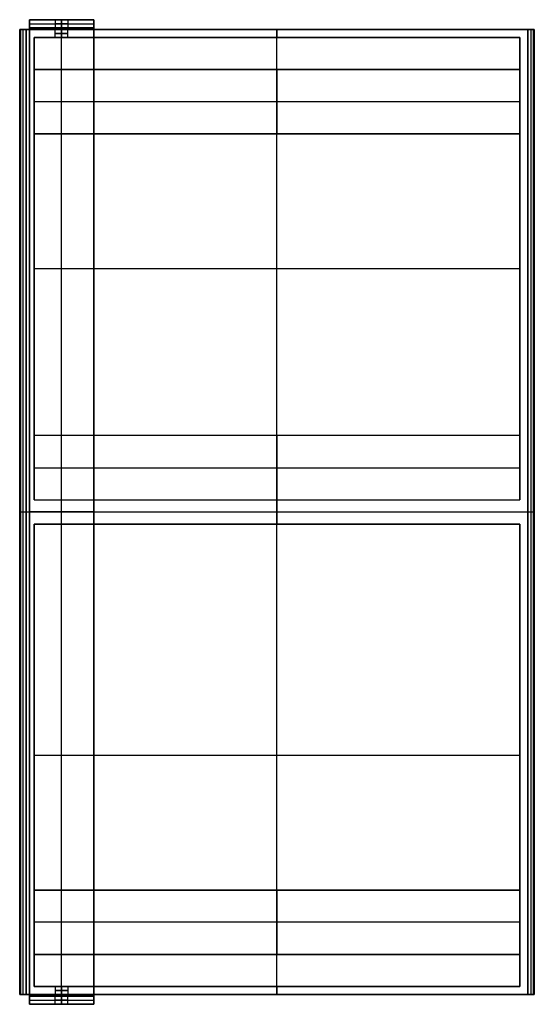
# Model space of a CAD drawing. Header units: millimetres. Extents: x -120 to 200, y -317 to 295.
import ezdxf

# ---------------------------------------------------------------- set-up
doc = ezdxf.new("R2010")
doc.units = ezdxf.units.MM
doc.header["$MEASUREMENT"] = 0
doc.layers.add('Predefinito', color=7, linetype='Continuous', true_color=0x000000)

# ---------------------------------------------------------------- blocks, each defined once
blk = doc.blocks.new('ATTACCO A PARETE')
at = {"layer": 'Predefinito'}
for p, q in [((-20, 5), (-20, 0)), ((-20, 5, -34), (20, 5, -34)), ((-20, 0, -44), (-20, 5, -44)), ((-20, 0, -31.5), (20, 0, -31.5)), ((-4, 5), (-4, 0)), ((0, 0, 4), (0, 5, 4)), ((0, 5, -4), (0, 0, -4)), ((0, 5, -88), (0, 5, -4)), ((0, 5, 4), (0, 5, 20)), ((0, 5, 20), (0, 0, 20)), ((0, -607, -88), (0, 5, -88)), ((0, 0, -83), (0, 0, -4)), ((0, 0, 4), (0, 0, 20)), ((4, 5), (4, 0)), ((20, 0), (20, 5)), ((20, 0, -44), (20, 5, -44)), ((0, -602, -83), (0, 0, -83)), ((-20, -301, -83), (-20, -301, -88)), ((-20, -301, -88), (20, -301, -88)), ((20, -301, -83), (-20, -301, -83)), ((20, -301, -88), (20, -301, -83)), ((-20, -607, -44), (-20, -602, -44)), ((20, -602, -31.5), (-20, -602, -31.5)), ((-4, -607), (-4, -602)), ((0, -602, 4), (0, -607, 4)), ((0, -607, -4), (0, -602, -4)), ((0, -602, -83), (0, -602, -4)), ((0, -602, 4), (0, -602, 20)), ((0, -607, 20), (0, -602, 20)), ((4, -607), (4, -602)), ((20, -607, -44), (20, -602, -44)), ((20, -607, -34), (-20, -607, -34)), ((0, -607, -88), (0, -607, -4)), ((0, -607, 4), (0, -607, 20))]:
    blk.add_line(p, q, dxfattribs=at)
at = {"layer": 'Predefinito', "extrusion": (-2.22045e-17, 1, 0)}
blk.add_arc((0, 0, 5), 20, 0, 180, dxfattribs=at)
at = {"layer": 'Predefinito', "extrusion": (0, 1, 0)}
for centre, radius, start, end in [((0, 0, 2.5), 20, 0, 180), ((0, 0, 2.5), 4, 270, 90), ((0, 0, 2.5), 4, 90, 270), ((0, 0, -602), 20, 0, 180), ((0, 0, -604.5), 20, 0, 180), ((0, 0, -602), 4, 270, 90), ((0, 0, -604.5), 4, 270, 90), ((0, 0, -602), 4, 90, 270), ((0, 0, -604.5), 4, 90, 270), ((0, 0, -607), 20, 0, 180), ((0, 0, -607), 4, 270, 90), ((0, 0, -607), 4, 90, 270)]:
    blk.add_arc(centre, radius, start, end, dxfattribs=at)
at = {"layer": 'Predefinito', "extrusion": (-1.83877e-33, 1, -1.11022e-17)}
blk.add_arc((0, 0), 20, 0, 180, dxfattribs=at)
at = {"layer": 'Predefinito', "extrusion": (0, 1, 1.11022e-16)}
blk.add_arc((0, 0, 5), 4, 270, 90, dxfattribs=at)
at = {"layer": 'Predefinito', "extrusion": (5.55112e-17, 1, 1.54074e-33)}
blk.add_arc((0, 0), 4, 270, 90, dxfattribs=at)
at = {"layer": 'Predefinito', "extrusion": (0, 1, -1.11022e-16)}
blk.add_arc((0, 0, 5), 4, 90, 270, dxfattribs=at)
at = {"layer": 'Predefinito', "extrusion": (-5.55112e-17, 1, -1.54074e-33)}
blk.add_arc((0, 0), 4, 90, 270, dxfattribs=at)
at = {"layer": 'Predefinito'}
for points in [[(-20, 5, -88), (-20, 5, -44), (-20, 5)], [(20, 5, -88), (0, 5, -88), (-20, 5, -88)], [(-20, -607, -88), (-20, -301, -88), (-20, 5, -88)], [(20, 0, -83), (0, 0, -83), (-20, 0, -83)], [(-20, 0, -83), (-20, 0, -41.5), (-20, 0)], [(-20, 0, -83), (-20, -301, -83), (-20, -602, -83)], [(20, 5), (20, 5, -44), (20, 5, -88)], [(20, 5, -88), (20, -301, -88), (20, -607, -88)], [(20, 0), (20, 0, -41.5), (20, 0, -83)], [(20, -602, -83), (20, -301, -83), (20, 0, -83)], [(-20, -602), (-20, -604.5), (-20, -607)], [(-20, -602, -83), (-20, -602, -41.5), (-20, -602)], [(20, -602, -83), (0, -602, -83), (-20, -602, -83)], [(20, -602), (20, -602, -41.5), (20, -602, -83)], [(20, -607), (20, -604.5), (20, -602)], [(-20, -607), (-20, -607, -44), (-20, -607, -88)], [(-20, -607, -88), (0, -607, -88), (20, -607, -88)], [(20, -607, -88), (20, -607, -44), (20, -607)]]:
    blk.add_open_spline(points, degree=2, dxfattribs=at)
blk = doc.blocks.new('SCOCCA MIRROR BOOK SINGOLO 32')
at = {"layer": 'Predefinito'}
for p, q in [((-156, -300, -35.5), (-156, 300, -35.5)), ((-156, 300, -35.5), (156, 300, -35.5)), ((-138, 295, -22), (-138, 300, -22)), ((-134, 300, -26), (-134, 295, -26)), ((-134, 295, -18), (-134, 300, -18)), ((-130, 295, -22), (-130, 300, -22)), ((0, 300, -71), (0, 300)), ((0, 295, -71), (0, 300, -71)), ((0, -300), (0, 300)), ((156, -300, -35.5), (156, 300, -35.5)), ((-151, 7.5, -38), (-151, 295, -38)), ((-151, 295, -38), (151, 295, -38)), ((0, 7.5, -5), (0, 295, -5)), ((0, 295, -71), (0, 295, -5)), ((151, 7.5, -38), (151, 295, -38)), ((-151, 275, -68.5), (151, 275, -68.5)), ((-151, 275, -68.5), (-151, 235, -68.5)), ((0, 275, -71), (0, 275, -66)), ((0, 235, -66), (0, 275, -66)), ((0, 235, -71), (0, 275, -71)), ((151, 235, -68.5), (151, 275, -68.5)), ((-151, 255, -71), (-151, 255, -66)), ((151, 255, -66), (-151, 255, -66)), ((151, 255, -71), (-151, 255, -71)), ((151, 255, -66), (151, 255, -71)), ((-151, 235, -68.5), (151, 235, -68.5)), ((0, 235, -66), (0, 235, -71)), ((-151, 151.25, -71), (-151, 151.25, -5)), ((-151, 151.25, -5), (151, 151.25, -5)), ((151, 151.25, -5), (151, 151.25, -71)), ((151, 47.5, -68.5), (-151, 47.5, -68.5)), ((0, -7.5, -71), (0, 47.5, -71)), ((0, 47.5, -71), (0, 47.5, -66)), ((0, 7.5, -66), (0, 47.5, -66)), ((-151, 27.5, -66), (151, 27.5, -66)), ((-151, 7.5, -35.5), (151, 7.5, -35.5)), ((0, 7.5, -5), (0, 7.5, -66)), ((-156, 0, -71), (-156, 0)), ((-156, 0, -71), (156, 0, -71)), ((-156, 0), (156, 0)), ((156, 0), (156, 0, -71)), ((-151, -295, -38), (-151, -7.5, -38)), ((-151, -7.5, -38), (151, -7.5, -38)), ((0, -295, -5), (0, -7.5, -5)), ((0, -7.5, -71), (0, -7.5, -5)), ((151, -295, -38), (151, -7.5, -38)), ((-151, -151.25, -71), (-151, -151.25, -5)), ((-151, -151.25, -5), (151, -151.25, -5)), ((151, -151.25, -5), (151, -151.25, -71)), ((-151, -235, -68.5), (151, -235, -68.5)), ((0, -275, -71), (0, -235, -71)), ((0, -235, -71), (0, -235, -66)), ((0, -275, -66), (0, -235, -66)), ((151, -255, -66), (-151, -255, -66)), ((-151, -275, -68.5), (151, -275, -68.5)), ((0, -275, -66), (0, -275, -71)), ((-151, -295, -38), (151, -295, -38)), ((-138, -295, -22), (-138, -300, -22)), ((-134, -300, -18), (-134, -295, -18)), ((-134, -295, -26), (-134, -300, -26)), ((-130, -295, -22), (-130, -300, -22)), ((0, -300, -71), (0, -295, -71)), ((0, -295, -5), (0, -295, -71)), ((-156, -300, -35.5), (156, -300, -35.5)), ((0, -300), (0, -300, -71))]:
    blk.add_line(p, q, dxfattribs=at)
at = {"layer": 'Predefinito', "extrusion": (0, 1, 0)}
for centre, start, end in [((134, -22, 300), 270, 90), ((134, -22, 300), 90, 270), ((134, -22, 297.5), 270, 90), ((134, -22, 295), 270, 90), ((134, -22, 297.5), 90, 270), ((134, -22, 295), 90, 270), ((134, -22, -295), 270, 90), ((134, -22, -297.5), 270, 90), ((134, -22, -295), 90, 270), ((134, -22, -297.5), 90, 270), ((134, -22, -300), 270, 90), ((134, -22, -300), 90, 270)]:
    blk.add_arc(centre, 4, start, end, dxfattribs=at)
at = {"layer": 'Predefinito'}
for points in [[(-156, -300), (-156, 0), (-156, 300)], [(-156, 300), (-156, 300, -35.5), (-156, 300, -71)], [(-156, 300, -71), (-156, 0, -71), (-156, -300, -71)], [(-156, 300), (0, 300), (156, 300)], [(156, 300, -71), (0, 300, -71), (-156, 300, -71)], [(156, 300), (156, 300, -35.5), (156, 300, -71)], [(156, 300), (156, 0), (156, -300)], [(156, -300, -71), (156, 0, -71), (156, 300, -71)], [(-151, 295, -71), (-151, 171.25, -71), (-151, 47.5, -71)], [(-151, 295, -5), (-151, 295, -38), (-151, 295, -71)], [(-151, 7.5, -5), (-151, 151.25, -5), (-151, 295, -5)], [(151, 295, -5), (0, 295, -5), (-151, 295, -5)], [(-151, 295, -71), (0, 295, -71), (151, 295, -71)], [(151, 47.5, -71), (151, 171.25, -71), (151, 295, -71)], [(151, 295, -5), (151, 151.25, -5), (151, 7.5, -5)], [(151, 295, -71), (151, 295, -38), (151, 295, -5)], [(151, 275, -71), (0, 275, -71), (-151, 275, -71)], [(-151, 275, -71), (-151, 275, -68.5), (-151, 275, -66)], [(-151, 275, -66), (0, 275, -66), (151, 275, -66)], [(-151, 275, -71), (-151, 255, -71), (-151, 235, -71)], [(-151, 235, -66), (-151, 255, -66), (-151, 275, -66)], [(151, 235, -71), (151, 255, -71), (151, 275, -71)], [(151, 275, -71), (151, 275, -68.5), (151, 275, -66)], [(151, 275, -66), (151, 255, -66), (151, 235, -66)], [(-151, 235, -71), (-151, 235, -68.5), (-151, 235, -66)], [(-151, 235, -71), (0, 235, -71), (151, 235, -71)], [(151, 235, -66), (0, 235, -66), (-151, 235, -66)], [(151, 235, -66), (151, 235, -68.5), (151, 235, -71)], [(-151, 47.5, -66), (-151, 27.5, -66), (-151, 7.5, -66)], [(-151, 47.5, -71), (-151, 47.5, -68.5), (-151, 47.5, -66)], [(151, 47.5, -71), (0, 47.5, -71), (-151, 47.5, -71)], [(151, 47.5, -66), (0, 47.5, -66), (-151, 47.5, -66)], [(151, 47.5, -66), (151, 47.5, -68.5), (151, 47.5, -71)], [(151, 7.5, -66), (151, 27.5, -66), (151, 47.5, -66)], [(-151, 7.5, -66), (-151, 7.5, -35.5), (-151, 7.5, -5)], [(-151, 7.5, -5), (0, 7.5, -5), (151, 7.5, -5)], [(-151, 7.5, -66), (0, 7.5, -66), (151, 7.5, -66)], [(151, 7.5, -5), (151, 7.5, -35.5), (151, 7.5, -66)], [(-151, -7.5, -71), (-151, -121.25, -71), (-151, -235, -71)], [(-151, -7.5, -5), (-151, -7.5, -38), (-151, -7.5, -71)], [(-151, -295, -5), (-151, -151.25, -5), (-151, -7.5, -5)], [(151, -7.5, -5), (0, -7.5, -5), (-151, -7.5, -5)], [(-151, -7.5, -71), (0, -7.5, -71), (151, -7.5, -71)], [(151, -235, -71), (151, -121.25, -71), (151, -7.5, -71)], [(151, -7.5, -5), (151, -151.25, -5), (151, -295, -5)], [(151, -7.5, -71), (151, -7.5, -38), (151, -7.5, -5)], [(-151, -235, -66), (-151, -255, -66), (-151, -275, -66)], [(-151, -235, -71), (-151, -235, -68.5), (-151, -235, -66)], [(151, -235, -71), (0, -235, -71), (-151, -235, -71)], [(-151, -235, -66), (0, -235, -66), (151, -235, -66)], [(151, -235, -66), (151, -235, -68.5), (151, -235, -71)], [(151, -275, -66), (151, -255, -66), (151, -235, -66)], [(-151, -275, -71), (-151, -285, -71), (-151, -295, -71)], [(-151, -275, -66), (-151, -275, -68.5), (-151, -275, -71)], [(-151, -275, -71), (0, -275, -71), (151, -275, -71)], [(151, -275, -66), (0, -275, -66), (-151, -275, -66)], [(151, -275, -71), (151, -275, -68.5), (151, -275, -66)], [(151, -295, -71), (151, -285, -71), (151, -275, -71)], [(-151, -295, -71), (-151, -295, -38), (-151, -295, -5)], [(-151, -295, -5), (0, -295, -5), (151, -295, -5)], [(151, -295, -71), (0, -295, -71), (-151, -295, -71)], [(151, -295, -5), (151, -295, -38), (151, -295, -71)], [(-156, -300, -71), (-156, -300, -35.5), (-156, -300)], [(156, -300), (0, -300), (-156, -300)], [(-156, -300, -71), (0, -300, -71), (156, -300, -71)], [(156, -300), (156, -300, -35.5), (156, -300, -71)]]:
    blk.add_open_spline(points, degree=2, dxfattribs=at)
blk = doc.blocks.new('SPECCHIO MIRROR BOOK SINGOLO 32')
at = {"layer": 'Predefinito'}
for p, q in [((-160, 300, -37.5), (-156, 300, -37.5)), ((-160, -300, -37.75), (-160, 300, -37.75)), ((-158, -300, -75), (-158, 300, -75)), ((-156, -300, -39.5), (-156, 300, -39.5)), ((0, 300, -4), (0, 300)), ((0, -300), (0, 300)), ((0, -300, -4), (0, 300, -4)), ((156, 300, -37.5), (160, 300, -37.5)), ((156, -300, -39.5), (156, 300, -39.5)), ((158, -300, -75), (158, 300, -75)), ((160, -300, -37.75), (160, 300, -37.75)), ((-160, 0, -75), (-156, 0, -75)), ((-159.5, 0), (159.5, 0)), ((-156, 0, -4), (156, 0, -4)), ((156, 0, -75), (160, 0, -75)), ((-160, 0, -75), (-160, 0, -0.5)), ((-156, 0, -75), (-156, 0, -4)), ((156, 0, -4), (156, 0, -75)), ((160, 0, -0.5), (160, 0, -75)), ((-160, -300, -37.5), (-156, -300, -37.5)), ((0, -300), (0, -300, -4)), ((156, -300, -37.5), (160, -300, -37.5))]:
    blk.add_line(p, q, dxfattribs=at)
at = {"layer": 'Predefinito', "extrusion": (-2.27374e-13, 1, 3.41061e-13)}
blk.add_arc((159.5, -0.5, 300), 0.5, 0, 90, dxfattribs=at)
at = {"layer": 'Predefinito', "extrusion": (1.13687e-13, 1, 3.41061e-13)}
blk.add_arc((-159.5, -0.5, 300), 0.5, 90, 180, dxfattribs=at)
at = {"layer": 'Predefinito', "extrusion": (0, 1, 0)}
for centre, start, end in [((159.5, -0.5), 0, 90), ((-159.5, -0.5), 90, 180)]:
    blk.add_arc(centre, 0.5, start, end, dxfattribs=at)
at = {"layer": 'Predefinito', "extrusion": (1.13687e-13, 1, -3.41061e-13)}
blk.add_arc((159.5, -0.5, -300), 0.5, 0, 90, dxfattribs=at)
at = {"layer": 'Predefinito', "extrusion": (-2.27374e-13, 1, -3.41061e-13)}
blk.add_arc((-159.5, -0.5, -300), 0.5, 90, 180, dxfattribs=at)
at = {"layer": 'Predefinito'}
for points in [[(-160, 300, -75), (-160, 300, -37.75), (-160, 300, -0.5)], [(-156, 300, -75), (-158, 300, -75), (-160, 300, -75)], [(-160, 300, -75), (-160, 0, -75), (-160, -300, -75)], [(-160, -300, -0.5), (-160, 0, -0.5), (-160, 300, -0.5)], [(-159.5, 300), (0, 300), (159.5, 300)], [(-159.5, 300), (-159.5, 0), (-159.5, -300)], [(156, 300, -4), (0, 300, -4), (-156, 300, -4)], [(-156, 300, -4), (-156, 300, -39.5), (-156, 300, -75)], [(-156, -300, -75), (-156, 0, -75), (-156, 300, -75)], [(-156, -300, -4), (-156, 0, -4), (-156, 300, -4)], [(160, 300, -75), (158, 300, -75), (156, 300, -75)], [(156, 300, -75), (156, 300, -39.5), (156, 300, -4)], [(156, 300, -75), (156, 0, -75), (156, -300, -75)], [(156, 300, -4), (156, 0, -4), (156, -300, -4)], [(159.5, -300), (159.5, 0), (159.5, 300)], [(160, 300, -0.5), (160, 300, -37.75), (160, 300, -75)], [(160, 300, -0.5), (160, 0, -0.5), (160, -300, -0.5)], [(160, -300, -75), (160, 0, -75), (160, 300, -75)], [(-160, -300, -0.5), (-160, -300, -37.75), (-160, -300, -75)], [(-160, -300, -75), (-158, -300, -75), (-156, -300, -75)], [(159.5, -300), (0, -300), (-159.5, -300)], [(-156, -300, -75), (-156, -300, -39.5), (-156, -300, -4)], [(-156, -300, -4), (0, -300, -4), (156, -300, -4)], [(156, -300, -4), (156, -300, -39.5), (156, -300, -75)], [(156, -300, -75), (158, -300, -75), (160, -300, -75)], [(160, -300, -75), (160, -300, -37.75), (160, -300, -0.5)]]:
    blk.add_open_spline(points, degree=2, dxfattribs=at)
blk = doc.blocks.new('MB 32')
at = {"layer": 'Predefinito'}
blk.add_blockref('ATTACCO A PARETE', (-93.92, 290.13, 34), dxfattribs=at)
at = {"layer": 'Predefinito', "extrusion": (-0.000991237, 0, 1)}
for name, p in [('SPECCHIO MIRROR BOOK SINGOLO 32', (40.11, -10.87, 60.09)), ('SCOCCA MIRROR BOOK SINGOLO 32', (40.11, -10.87, 56.09))]:
    blk.add_blockref(name, p, dxfattribs=at)

msp = doc.modelspace()

# ---------------------------------------------------------------- block references
at = {"layer": 'Predefinito'}
msp.add_blockref('MB 32', (0, 0), dxfattribs=at)

doc.saveas('drawing.dxf')
